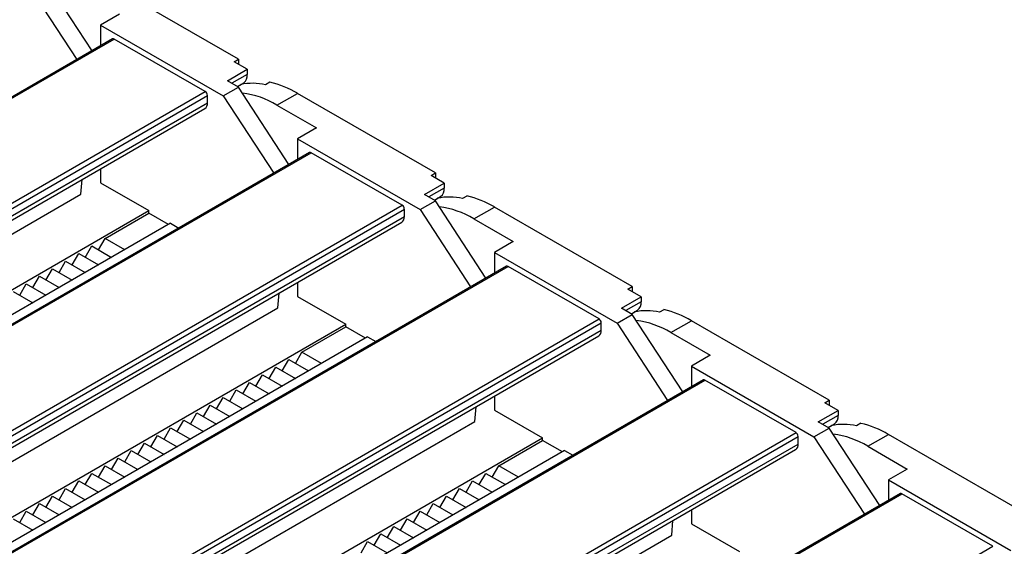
# Model space of a CAD drawing. Header units: millimetres. Extents: x 0 to 1537, y 0 to 1187.
# Tile 8 of 15: x 953 to 1113, y 985 to 1070. Entities that reach past the tile are written whole.
import ezdxf

# ---------------------------------------------------------------- set-up
doc = ezdxf.new("R2010")
doc.units = ezdxf.units.MM
doc.header["$LTSCALE"] = 5.5

msp = doc.modelspace()

# ---------------------------------------------------------------- linework, layer by layer
for p, q in [((965.13, 1065.21), (956.97, 1077.72)), ((954.5, 1076.29), (962.66, 1063.78)), ((988.79, 1063.84), (966.52, 1076.7)), ((969.56, 1071.11), (966.52, 1069.35)), ((966.52, 1069.35), (966.52, 1066.01)), ((966.52, 1069.35), (986.32, 1057.92)), ((968.46, 1067.13), (881.02, 1016.66)), ((881.17, 1016.57), (968.71, 1067.11)), ((983.42, 1058.62), (968.71, 1067.11)), ((988.09, 1063.43), (988.79, 1063.84)), ((990.21, 1062.21), (988.09, 1063.43)), ((988.79, 1063.84), (988.79, 1063.03)), ((987.02, 1060.37), (990.21, 1062.21)), ((990.21, 1061.39), (987.73, 1059.96)), ((990.21, 1062.21), (990.21, 1061.39)), ((988.79, 1059.35), (987.02, 1060.37)), ((988.63, 1059.45), (989.63, 1060.03)), ((988.63, 1059.45), (989.15, 1059.75)), ((993.88, 1060.11), (993.18, 1059.7)), ((895.88, 1008.08), (983.42, 1058.62)), ((986.32, 1057.92), (988.79, 1059.35)), ((996.95, 1046.84), (988.79, 1059.35)), ((995.01, 1056.41), (998.34, 1058.33)), ((1020.61, 1045.47), (998.34, 1058.33)), ((896.59, 1007.67), (983.77, 1058)), ((897.65, 1007.06), (983.77, 1056.78)), ((983.77, 1056.78), (983.77, 1058)), ((986.32, 1057.92), (994.48, 1045.41)), ((898.09, 1006.64), (983.36, 1055.86)), ((995.01, 1056.41), (1001.38, 1052.74)), ((1001.38, 1052.74), (998.34, 1050.98)), ((998.34, 1050.98), (998.34, 1047.64)), ((998.34, 1050.98), (1018.14, 1039.55)), ((1000.28, 1048.76), (912.84, 998.29)), ((912.99, 998.2), (1000.53, 1048.74)), ((1015.24, 1040.25), (1000.53, 1048.74)), ((966.52, 1046.14), (966.52, 1043.88)), ((1019.9, 1045.06), (1020.61, 1045.47)), ((1020.61, 1045.47), (1020.61, 1044.66)), ((963.34, 1042.04), (963.53, 1044.42)), ((966.52, 1043.88), (974.3, 1039.39)), ((1018.84, 1042), (1022.03, 1043.84)), ((1022.03, 1043.84), (1019.9, 1045.06)), ((1022.03, 1043.84), (1022.03, 1043.02)), ((1022.03, 1043.02), (1019.55, 1041.59)), ((899.17, 1005), (963.34, 1042.04)), ((1018.14, 1039.55), (1020.61, 1040.98)), ((1020.61, 1040.98), (1018.84, 1042)), ((1020.45, 1041.08), (1021.45, 1041.66)), ((1020.45, 1041.08), (1020.97, 1041.38)), ((1028.77, 1028.47), (1020.61, 1040.98)), ((1025.7, 1041.74), (1025, 1041.34)), ((904.93, 999.34), (974.3, 1039.39)), ((927.7, 989.71), (1015.24, 1040.25)), ((928.41, 989.3), (1015.59, 1039.64)), ((967.23, 1034.9), (974.3, 1038.98)), ((974.3, 1038.98), (974.3, 1039.39)), ((977.48, 1037.14), (974.3, 1038.98)), ((1015.59, 1038.41), (1015.59, 1039.64)), ((1018.14, 1039.55), (1026.3, 1027.04)), ((1026.83, 1038.04), (1030.16, 1039.96)), ((1052.43, 1027.1), (1030.16, 1039.96)), ((977.83, 1037.35), (911.51, 999.06)), ((929.47, 988.69), (1015.59, 1038.41)), ((929.91, 988.27), (1015.18, 1037.49)), ((977.83, 1037.35), (979.17, 1036.57)), ((1026.83, 1038.04), (1033.2, 1034.37)), ((966.16, 1033.06), (967.23, 1034.9)), ((970.41, 1033.06), (967.23, 1034.9)), ((1033.2, 1034.37), (1030.16, 1032.61)), ((964.04, 1031.83), (965.1, 1033.67)), ((965.1, 1033.67), (968.29, 1031.83)), ((1030.16, 1032.61), (1030.16, 1029.27)), ((1030.16, 1032.61), (1049.96, 1021.18)), ((959.8, 1029.39), (960.86, 1031.22)), ((960.86, 1031.22), (964.04, 1029.39)), ((961.92, 1030.61), (962.98, 1032.45)), ((962.98, 1032.45), (966.16, 1030.61)), ((1032.1, 1030.39), (944.66, 979.92)), ((944.81, 979.83), (1032.35, 1030.37)), ((957.68, 1028.16), (958.74, 1030)), ((958.74, 1030), (961.92, 1028.16)), ((1047.06, 1021.88), (1032.35, 1030.37)), ((955.56, 1026.94), (956.62, 1028.77)), ((956.62, 1028.77), (959.8, 1026.94)), ((952.38, 1026.32), (955.56, 1024.49)), ((953.44, 1025.71), (954.5, 1027.55)), ((954.5, 1027.55), (957.68, 1025.71)), ((998.34, 1027.77), (998.34, 1025.51)), ((1051.72, 1026.7), (1052.43, 1027.1)), ((1053.85, 1025.47), (1051.72, 1026.7)), ((1052.43, 1027.1), (1052.43, 1026.29)), ((995.16, 1023.67), (995.35, 1026.05)), ((998.34, 1025.51), (1006.12, 1021.02)), ((1050.66, 1023.63), (1053.85, 1025.47)), ((1053.85, 1024.65), (1051.37, 1023.23)), ((1053.85, 1025.47), (1053.85, 1024.65)), ((930.99, 986.63), (995.16, 1023.67)), ((1052.43, 1022.61), (1050.66, 1023.63)), ((1052.27, 1022.71), (1053.27, 1023.29)), ((1052.27, 1022.71), (1052.79, 1023.01)), ((1057.52, 1023.37), (1056.82, 1022.97)), ((959.52, 971.34), (1047.06, 1021.88)), ((1049.96, 1021.18), (1052.43, 1022.61)), ((1060.59, 1010.1), (1052.43, 1022.61)), ((1058.65, 1019.67), (1061.98, 1021.59)), ((1084.25, 1008.73), (1061.98, 1021.59)), ((936.75, 980.97), (1006.12, 1021.02)), ((960.23, 970.93), (1047.41, 1021.27)), ((961.29, 970.32), (1047.41, 1020.04)), ((999.05, 1016.53), (1006.12, 1020.61)), ((1006.12, 1020.61), (1006.12, 1021.02)), ((1009.3, 1018.77), (1006.12, 1020.61)), ((1047.41, 1020.04), (1047.41, 1021.27)), ((1049.96, 1021.18), (1058.12, 1008.68)), ((1009.65, 1018.98), (943.33, 980.69)), ((961.73, 969.9), (1047, 1019.13)), ((1009.65, 1018.98), (1010.99, 1018.21)), ((1058.65, 1019.67), (1065.02, 1016)), ((995.86, 1013.47), (996.92, 1015.3)), ((996.92, 1015.3), (1000.11, 1013.47)), ((997.98, 1014.69), (999.05, 1016.53)), ((1002.23, 1014.69), (999.05, 1016.53)), ((1065.02, 1016), (1061.98, 1014.24)), ((993.74, 1012.24), (994.8, 1014.08)), ((994.8, 1014.08), (997.98, 1012.24)), ((1061.98, 1014.24), (1061.98, 1010.9)), ((1061.98, 1014.24), (1081.78, 1002.82)), ((1063.92, 1012.02), (976.48, 961.55)), ((976.63, 961.46), (1064.17, 1012)), ((991.62, 1011.02), (992.68, 1012.85)), ((992.68, 1012.85), (995.86, 1011.02)), ((1078.88, 1003.51), (1064.17, 1012)), ((987.38, 1008.57), (988.44, 1010.4)), ((988.44, 1010.4), (991.62, 1008.57)), ((989.5, 1009.79), (990.56, 1011.63)), ((990.56, 1011.63), (993.74, 1009.79)), ((985.26, 1007.34), (986.32, 1009.18)), ((986.32, 1009.18), (989.5, 1007.34)), ((1030.16, 1009.4), (1030.16, 1007.14)), ((1083.54, 1008.33), (1084.25, 1008.73)), ((1084.25, 1008.73), (1084.25, 1007.92)), ((983.14, 1006.12), (984.2, 1007.95)), ((984.2, 1007.95), (987.38, 1006.12)), ((1026.98, 1005.3), (1027.17, 1007.68)), ((1030.16, 1007.14), (1037.94, 1002.65)), ((1082.48, 1005.26), (1085.67, 1007.1)), ((1085.67, 1007.1), (1083.54, 1008.33)), ((1085.67, 1007.1), (1085.67, 1006.28)), ((981.01, 1004.89), (982.07, 1006.73)), ((982.07, 1006.73), (985.26, 1004.89)), ((1085.67, 1006.28), (1083.19, 1004.86)), ((962.81, 968.26), (1026.98, 1005.3)), ((976.77, 1002.44), (977.83, 1004.28)), ((977.83, 1004.28), (981.01, 1002.44)), ((978.89, 1003.67), (979.95, 1005.51)), ((979.95, 1005.51), (983.14, 1003.67)), ((1081.78, 1002.82), (1084.25, 1004.24)), ((1084.25, 1004.24), (1082.48, 1005.26)), ((1084.09, 1004.34), (1085.09, 1004.92)), ((1084.09, 1004.34), (1084.61, 1004.64)), ((1092.41, 991.74), (1084.25, 1004.24)), ((1089.34, 1005.01), (1088.64, 1004.6)), ((968.57, 962.61), (1037.94, 1002.65)), ((974.65, 1001.22), (975.71, 1003.06)), ((975.71, 1003.06), (978.89, 1001.22)), ((991.34, 952.97), (1078.88, 1003.51)), ((992.04, 952.57), (1079.23, 1002.9)), ((1037.94, 1002.24), (1037.94, 1002.65)), ((1079.23, 1001.67), (1079.23, 1002.9)), ((1081.78, 1002.82), (1089.94, 990.31)), ((1090.47, 1001.3), (1093.8, 1003.22)), ((1116.07, 990.37), (1093.8, 1003.22)), ((972.53, 999.99), (973.59, 1001.83)), ((973.59, 1001.83), (976.77, 999.99)), ((993.11, 951.95), (1079.23, 1001.67)), ((993.55, 951.54), (1078.82, 1000.76)), ((1030.86, 998.16), (1037.94, 1002.24)), ((1041.12, 1000.4), (1037.94, 1002.24)), ((1090.47, 1001.3), (1096.84, 997.63)), ((968.29, 997.55), (969.35, 999.38)), ((969.35, 999.38), (972.53, 997.55)), ((970.41, 998.77), (971.47, 1000.61)), ((971.47, 1000.61), (974.65, 998.77)), ((1041.47, 1000.61), (975.15, 962.32)), ((1041.47, 1000.61), (1042.81, 999.84)), ((966.16, 996.32), (967.23, 998.16)), ((967.23, 998.16), (970.41, 996.32)), ((1029.8, 996.32), (1030.86, 998.16)), ((1034.05, 996.32), (1030.86, 998.16)), ((1096.84, 997.63), (1093.8, 995.88)), ((964.04, 995.1), (965.1, 996.93)), ((965.1, 996.93), (968.29, 995.1)), ((1027.68, 995.1), (1028.74, 996.93)), ((1028.74, 996.93), (1031.93, 995.1)), ((959.8, 992.65), (960.86, 994.48)), ((960.86, 994.48), (964.04, 992.65)), ((961.92, 993.87), (962.98, 995.71)), ((962.98, 995.71), (966.16, 993.87)), ((1023.44, 992.65), (1024.5, 994.48)), ((1024.5, 994.48), (1027.68, 992.65)), ((1025.56, 993.87), (1026.62, 995.71)), ((1026.62, 995.71), (1029.8, 993.87)), ((1093.8, 995.88), (1093.8, 992.53)), ((1093.8, 995.88), (1113.6, 984.45)), ((957.68, 991.42), (958.74, 993.26)), ((958.74, 993.26), (961.92, 991.42)), ((1095.74, 993.66), (1008.3, 943.18)), ((1008.45, 943.09), (1095.99, 993.63)), ((1021.32, 991.42), (1022.38, 993.26)), ((1022.38, 993.26), (1025.56, 991.42)), ((1110.7, 985.14), (1095.99, 993.63)), ((955.56, 990.2), (956.62, 992.03)), ((956.62, 992.03), (959.8, 990.2)), ((1019.2, 990.2), (1020.26, 992.03)), ((1020.26, 992.03), (1023.44, 990.2)), ((953.44, 988.97), (954.5, 990.81)), ((954.5, 990.81), (957.68, 988.97)), ((1017.08, 988.97), (1018.14, 990.81)), ((1018.14, 990.81), (1021.32, 988.97)), ((1061.98, 991.04), (1061.98, 988.77)), ((952.38, 989.59), (955.56, 987.75)), ((1012.83, 986.52), (1013.89, 988.36)), ((1013.89, 988.36), (1017.08, 986.52)), ((1014.96, 987.75), (1016.02, 989.59)), ((1016.02, 989.59), (1019.2, 987.75)), ((1058.8, 986.93), (1058.99, 989.31)), ((1061.98, 988.77), (1069.76, 984.28)), ((994.63, 949.89), (1058.8, 986.93)), ((1010.71, 985.3), (1011.77, 987.14)), ((1011.77, 987.14), (1014.96, 985.3)), ((1008.59, 984.07), (1009.65, 985.91)), ((1009.65, 985.91), (1012.83, 984.07)), ((1023.16, 934.6), (1110.7, 985.14))]:
    msp.add_line(p, q)
for centre, radius, start, end in [((968.56, 1066.9), 0.251, 54.3824, 114.3071), ((988.77, 1061.2), 1.45, 306.2883, 7.8112), ((991.07, 1050.59), 9.36, 76.9706, 101.848), ((990.42, 1045.01), 15.5, 59.29, 77.1024), ((983, 1057.97), 0.768, 2.6055, 57.3945), ((987.61, 1044.29), 14.2, 58.5828, 82.6528), ((982.79, 1056.67), 0.986, 305.0133, 6.2988), ((1000.38, 1048.53), 0.251, 54.3824, 114.3071), ((1020.59, 1042.83), 1.45, 306.2883, 7.8112), ((1022.89, 1032.22), 9.36, 76.9706, 101.848), ((1022.24, 1026.64), 15.5, 59.29, 77.1024), ((1014.82, 1039.6), 0.768, 2.6055, 57.3945), ((1019.43, 1025.92), 14.2, 58.5828, 82.6528), ((1014.61, 1038.3), 0.986, 305.0133, 6.2988), ((1032.2, 1030.16), 0.251, 54.3824, 114.3071), ((1052.41, 1024.46), 1.45, 306.2883, 7.8112), ((1054.71, 1013.85), 9.36, 76.9706, 101.848), ((1054.06, 1008.27), 15.5, 59.29, 77.1024), ((1046.64, 1021.23), 0.768, 2.6055, 57.3945), ((1051.25, 1007.55), 14.2, 58.5828, 82.6528), ((1046.43, 1019.93), 0.986, 305.0133, 6.2988), ((1064.02, 1011.8), 0.251, 54.3824, 114.3071), ((1084.23, 1006.09), 1.45, 306.2883, 7.8112), ((1086.53, 995.48), 9.36, 76.9706, 101.848), ((1085.88, 989.9), 15.5, 59.29, 77.1024), ((1078.46, 1002.86), 0.768, 2.6055, 57.3945), ((1083.07, 989.18), 14.2, 58.5828, 82.6528), ((1078.25, 1001.56), 0.986, 305.0133, 6.2988), ((1095.84, 993.43), 0.251, 54.3824, 114.3071)]:
    msp.add_arc(centre, radius, start, end)

doc.saveas('drawing.dxf')
